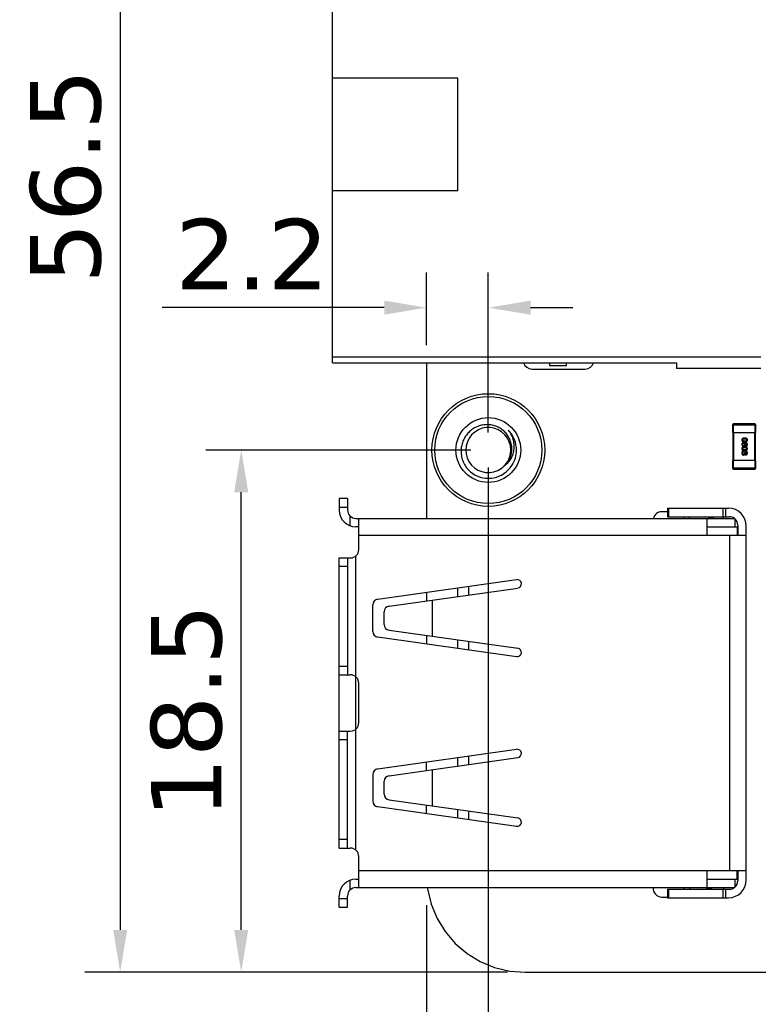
# Model space of a CAD drawing. Header units: millimetres. Extents: x 170 to 326, y 157 to 284.
# Tile 7 of 117: x 209 to 235, y 212 to 247. Entities that reach past the tile are written whole.
import ezdxf

# ---------------------------------------------------------------- set-up
doc = ezdxf.new("R2010")
doc.units = ezdxf.units.MM
doc.header["$LTSCALE"] = 30.734
doc.header["$PDMODE"] = 3
doc.header["$PDSIZE"] = 0.3125
doc.layers.get('0').update_dxf_attribs({"linetype": 'CONTINUOUS'})
doc.layers.get('Defpoints').update_dxf_attribs({"linetype": 'CONTINUOUS'})
doc.layers.add('dim', color=6, linetype='CONTINUOUS', lineweight=9)
doc.styles.add('Verdana', font='verdana.ttf', dxfattribs={"height": 2.5})
doc.dimstyles.new('aaaaaaaa 3.0', dxfattribs={"dimtxt": 2.5, "dimasz": 1.5, "dimexe": 1.25, "dimexo": 0.625, "dimtad": 1, "dimdec": 1, "dimzin": 9, "dimdsep": 46, "dimtxsty": 'Verdana', "dimcen": 0, "dimazin": 0, "dimtfac": 1, "dimtofl": 0, "dimtmove": 0, "dimatfit": 3, "dimfxl": 1, "dimlwd": 25, "dimlwe": 25, "dimarcsym": 0})

# ---------------------------------------------------------------- blocks, each defined once
blk = doc.blocks.new('*D8')
at = {"layer": 'Defpoints', "color": 0}
for p in [(225.972, 269.617), (212.334, 213.126), (226.708, 213.126)]:
    blk.add_point(p, dxfattribs=at)
at = {"layer": 'dim', "color": 0, "lineweight": 25}
for p, q in [((225.347, 269.617), (211.084, 269.617)), ((212.334, 268.117), (212.334, 214.626)), ((226.083, 213.126), (211.084, 213.126))]:
    blk.add_line(p, q, dxfattribs=at)
at = {"layer": 'dim', "color": 0}
for points in [[(212.584, 268.117), (212.084, 268.117), (212.334, 269.617)], [(212.084, 214.626), (212.584, 214.626), (212.334, 213.126)]]:
    blk.add_solid(points, dxfattribs=at)
at = {"layer": 'dim', "color": 0, "insert": (210.409, 241.372), "char_height": 2.5, "attachment_point": 5, "rotation": 90, "style": 'Verdana'}
blk.add_mtext('56.5', dxfattribs=at)
blk = doc.blocks.new('*D9')
at = {"layer": 'Defpoints', "color": 0}
for p in [(223.204, 216.126), (308.179, 215.656), (308.179, 197.799)]:
    blk.add_point(p, dxfattribs=at)
at = {"layer": 'dim', "color": 0, "lineweight": 25}
for p, q in [((223.204, 215.501), (223.204, 196.549)), ((308.179, 215.031), (308.179, 196.549)), ((224.704, 197.799), (306.679, 197.799))]:
    blk.add_line(p, q, dxfattribs=at)
at = {"layer": 'dim', "color": 0}
for points in [[(224.704, 198.049), (224.704, 197.549), (223.204, 197.799)], [(306.679, 197.549), (306.679, 198.049), (308.179, 197.799)]]:
    blk.add_solid(points, dxfattribs=at)
at = {"layer": 'dim', "color": 0, "insert": (265.691, 199.731), "char_height": 2.5, "attachment_point": 5, "style": 'Verdana'}
blk.add_mtext('85', dxfattribs=at)
blk = doc.blocks.new('*D18')
at = {"layer": 'Defpoints', "color": 0}
for p in [(225.398, 231.652), (245.399, 231.651), (245.399, 205.68)]:
    blk.add_point(p, dxfattribs=at)
at = {"layer": 'dim', "color": 0, "lineweight": 25}
for p, q in [((225.398, 231.027), (225.398, 204.43)), ((245.399, 231.026), (245.399, 204.43)), ((226.898, 205.68), (243.899, 205.68))]:
    blk.add_line(p, q, dxfattribs=at)
at = {"layer": 'dim', "color": 0}
for points in [[(226.898, 205.93), (226.898, 205.43), (225.398, 205.68)], [(243.899, 205.43), (243.899, 205.93), (245.399, 205.68)]]:
    blk.add_solid(points, dxfattribs=at)
at = {"layer": 'dim', "color": 0, "insert": (235.398, 207.607), "char_height": 2.5, "attachment_point": 5, "style": 'Verdana'}
blk.add_mtext('20', dxfattribs=at)
blk = doc.blocks.new('*D21')
at = {"layer": 'Defpoints', "color": 0}
for p in [(216.63, 231.651), (225.399, 231.651), (226.708, 213.126)]:
    blk.add_point(p, dxfattribs=at)
at = {"layer": 'dim', "color": 0, "lineweight": 25}
for p, q in [((224.774, 231.651), (215.38, 231.651)), ((216.63, 214.626), (216.63, 230.151)), ((226.083, 213.126), (215.38, 213.126))]:
    blk.add_line(p, q, dxfattribs=at)
at = {"layer": 'dim', "color": 0}
for points in [[(216.88, 230.151), (216.38, 230.151), (216.63, 231.651)], [(216.38, 214.626), (216.88, 214.626), (216.63, 213.126)]]:
    blk.add_solid(points, dxfattribs=at)
at = {"layer": 'dim', "color": 0, "insert": (214.698, 222.389), "char_height": 2.5, "attachment_point": 5, "rotation": 90, "style": 'Verdana'}
blk.add_mtext('18.5', dxfattribs=at)
blk = doc.blocks.new('*D28')
at = {"layer": 'Defpoints', "color": 0}
for p in [(223.207, 236.704), (223.207, 234.746), (225.398, 231.652)]:
    blk.add_point(p, dxfattribs=at)
at = {"layer": 'dim', "color": 0, "lineweight": 25}
for p, q in [((223.207, 235.371), (223.207, 237.954)), ((225.398, 232.277), (225.398, 237.954)), ((221.707, 236.704), (213.827, 236.704)), ((226.898, 236.704), (228.398, 236.704))]:
    blk.add_line(p, q, dxfattribs=at)
at = {"layer": 'dim', "color": 0}
for points in [[(221.707, 236.454), (221.707, 236.954), (223.207, 236.704)], [(226.898, 236.954), (226.898, 236.454), (225.398, 236.704)]]:
    blk.add_solid(points, dxfattribs=at)
at = {"layer": 'dim', "color": 0, "insert": (217.017, 238.605), "char_height": 2.5, "attachment_point": 5, "style": 'Verdana'}
blk.add_mtext('2.2', dxfattribs=at)

msp = doc.modelspace()

# ---------------------------------------------------------------- linework, layer by layer
at = {"linetype": 'Continuous'}
for p, q in [((219.871, 234.746), (219.871, 250.946)), ((224.321, 244.846), (219.871, 244.846)), ((224.321, 240.846), (224.321, 244.846)), ((224.321, 240.846), (219.871, 240.846)), ((235.071, 234.946), (219.871, 234.946)), ((219.871, 234.746), (232.071, 234.746)), ((223.207, 234.746), (223.204, 229.226)), ((226.941, 234.526), (228.841, 234.526)), ((227.571, 234.746), (227.571, 234.646)), ((227.571, 234.646), (228.171, 234.646)), ((228.171, 234.646), (228.171, 234.746)), ((232.071, 234.746), (232.071, 234.546)), ((235.071, 234.546), (232.071, 234.546)), ((234.069, 232.546), (234.069, 232.276)), ((234.069, 232.546), (234.889, 232.546)), ((234.099, 232.276), (234.099, 232.576)), ((234.859, 232.576), (234.099, 232.576)), ((234.859, 232.576), (234.859, 232.276)), ((234.889, 232.276), (234.889, 232.546)), ((234.069, 232.276), (234.889, 232.276)), ((234.079, 232.276), (234.079, 231.276)), ((234.109, 231.276), (234.109, 232.276)), ((234.849, 232.276), (234.849, 231.276)), ((234.879, 231.276), (234.879, 232.276)), ((234.499, 231.895), (234.5, 231.896)), ((234.543, 231.791), (234.543, 231.815)), ((234.459, 231.611), (234.459, 231.586)), ((234.489, 231.547), (234.489, 231.559)), ((234.489, 231.559), (234.51, 231.559)), ((234.502, 231.507), (234.501, 231.507)), ((234.51, 231.559), (234.51, 231.545)), ((234.531, 231.583), (234.531, 231.607)), ((234.069, 231.276), (234.069, 231.006)), ((234.889, 231.276), (234.069, 231.276)), ((234.889, 231.006), (234.069, 231.006)), ((234.099, 230.976), (234.099, 231.276)), ((234.099, 230.976), (234.859, 230.976)), ((234.859, 231.276), (234.859, 230.976)), ((234.889, 231.006), (234.889, 231.276)), ((220.102, 229.926), (220.102, 229.526)), ((220.402, 229.926), (220.102, 229.926)), ((220.402, 229.926), (220.402, 229.526)), ((220.102, 229.626), (220.402, 229.626)), ((231.762, 229.586), (231.762, 229.286)), ((231.762, 229.586), (233.922, 229.586)), ((231.806, 229.286), (231.806, 229.586)), ((233.718, 229.586), (233.718, 229.286)), ((233.824, 229.286), (233.824, 229.586)), ((220.502, 228.961), (220.502, 229.303)), ((220.702, 229.226), (234.152, 229.226)), ((220.802, 228.126), (220.802, 229.226)), ((231.762, 229.462), (231.552, 229.462)), ((231.762, 229.286), (233.952, 229.286)), ((232.332, 229.286), (232.321, 229.226)), ((232.535, 229.286), (232.524, 229.226)), ((233.402, 229.226), (233.056, 229.286)), ((233.152, 229.226), (233.152, 228.626)), ((234.152, 229.226), (234.152, 228.926)), ((220.802, 228.926), (220.702, 228.926)), ((233.152, 228.926), (234.232, 228.926)), ((234.232, 228.926), (234.232, 228.626)), ((234.252, 228.986), (234.252, 228.626)), ((234.552, 216.396), (234.552, 228.956)), ((220.802, 228.626), (234.552, 228.626)), ((233.952, 228.626), (233.952, 216.726)), ((220.102, 217.526), (220.102, 227.826)), ((220.102, 227.826), (220.502, 227.826)), ((220.402, 227.826), (220.402, 223.676)), ((220.702, 217.45), (220.702, 227.903)), ((220.102, 227.526), (220.402, 227.526)), ((221.474, 226.36), (226.404, 227.053)), ((221.878, 226.114), (226.445, 226.756)), ((224.302, 226.758), (224.302, 226.455)), ((224.702, 226.511), (224.702, 226.814)), ((223.202, 226.603), (223.202, 226.3)), ((221.302, 225.21), (221.302, 226.162)), ((223.402, 226.328), (223.402, 225.044)), ((221.706, 225.456), (221.706, 225.916)), ((226.404, 224.319), (221.474, 225.012)), ((221.878, 225.258), (226.445, 224.616)), ((223.201, 225.072), (223.201, 224.769)), ((224.302, 224.918), (224.302, 224.615)), ((224.702, 224.558), (224.702, 224.861)), ((220.402, 223.976), (220.102, 223.976)), ((220.102, 223.676), (220.502, 223.676)), ((220.802, 221.976), (220.802, 223.376)), ((220.102, 221.676), (220.502, 221.676)), ((220.402, 217.526), (220.402, 221.676)), ((220.102, 221.376), (220.402, 221.376)), ((221.474, 220.34), (226.404, 221.033)), ((221.878, 220.094), (226.445, 220.736)), ((223.199, 220.583), (223.199, 220.28)), ((224.302, 220.738), (224.302, 220.435)), ((224.702, 220.491), (224.702, 220.794)), ((221.302, 220.142), (221.302, 219.19)), ((223.402, 220.308), (223.402, 219.024)), ((221.706, 219.436), (221.706, 219.896)), ((221.878, 219.238), (226.445, 218.596)), ((226.404, 218.299), (221.474, 218.992)), ((223.198, 219.053), (223.198, 218.75)), ((224.302, 218.898), (224.302, 218.595)), ((224.702, 218.538), (224.702, 218.841)), ((220.402, 217.826), (220.102, 217.826)), ((220.102, 217.526), (220.502, 217.526)), ((220.802, 216.126), (220.802, 217.226)), ((220.802, 216.726), (234.552, 216.726)), ((233.152, 216.726), (233.152, 216.126)), ((234.232, 216.426), (234.232, 216.726)), ((234.252, 216.726), (234.252, 216.366)), ((220.502, 216.05), (220.502, 216.392)), ((220.702, 216.426), (220.802, 216.426)), ((233.152, 216.426), (234.232, 216.426)), ((234.152, 216.426), (234.152, 216.126)), ((220.702, 216.126), (234.152, 216.126)), ((223.236, 216.126), (223.24, 216.077)), ((223.24, 216.077), (223.369, 215.541)), ((231.762, 216.066), (231.762, 215.766)), ((231.762, 216.066), (233.952, 216.066)), ((231.806, 215.766), (231.806, 216.066)), ((232.321, 216.126), (232.332, 216.066)), ((232.524, 216.126), (232.535, 216.066)), ((233.056, 216.066), (233.402, 216.126)), ((233.718, 216.066), (233.718, 215.766)), ((233.824, 215.766), (233.824, 216.066)), ((220.102, 215.426), (220.102, 215.826)), ((220.402, 215.726), (220.102, 215.726)), ((220.402, 215.426), (220.402, 215.826)), ((231.552, 215.791), (231.762, 215.791)), ((231.762, 215.766), (233.922, 215.766)), ((220.102, 215.426), (220.402, 215.426)), ((223.369, 215.541), (223.579, 215.032)), ((223.579, 215.032), (223.867, 214.563)), ((223.867, 214.563), (224.225, 214.144)), ((224.225, 214.144), (224.644, 213.786)), ((224.644, 213.786), (225.114, 213.498)), ((225.114, 213.498), (225.623, 213.287)), ((225.623, 213.287), (226.158, 213.159)), ((226.158, 213.159), (226.708, 213.126)), ((226.708, 213.126), (305.207, 213.117))]:
    msp.add_line(p, q, dxfattribs=at)
for radius in [2, 1.9, 1.15]:
    msp.add_circle((225.399, 231.651), radius, dxfattribs=at)
for centre, radius, start, end in [((226.941, 234.826), 0.3, 195.6413, 270), ((228.841, 234.826), 0.3, 270, 344.3774), ((225.399, 231.651), 0.8, 318.9523, 294.8519), ((225.399, 231.651), 1, 224.9869, 44.9869), ((234.099, 232.546), 0.03, 90, 180), ((234.859, 232.546), 0.03, 0, 90), ((225.398, 231.652), 0.8, 294.8551, 314.984), ((225.399, 231.651), 0.8, 314.9932, 318.1244), ((225.4, 231.65), 0.797, 318.1256, 318.9532), ((234.099, 231.006), 0.03, 180, 270), ((234.859, 231.006), 0.03, 270, 0), ((233.922, 228.956), 0.63, 0, 90), ((220.702, 229.526), 0.6, 180, 270), ((220.702, 229.526), 0.3, 180, 270), ((231.552, 229.162), 0.3, 90, 167.6153), ((233.452, 229.162), 0.3, 12.347, 24.9785), ((233.952, 228.986), 0.3, 53.1301, 90), ((233.952, 228.986), 0.3, 0, 48.1897), ((220.502, 228.126), 0.3, 270, 0), ((226.425, 226.905), 0.15, 278, 98), ((221.502, 226.162), 0.2, 98, 180), ((221.906, 225.916), 0.2, 98, 180), ((221.906, 225.456), 0.2, 180, 262), ((221.502, 225.21), 0.2, 180, 262), ((226.425, 224.468), 0.15, 262, 82), ((220.502, 223.376), 0.3, 0, 90), ((220.502, 221.976), 0.3, 270, 0), ((226.425, 220.885), 0.15, 278, 98), ((221.502, 220.142), 0.2, 98, 180), ((221.906, 219.896), 0.2, 98, 180), ((221.906, 219.436), 0.2, 180, 262), ((221.502, 219.19), 0.2, 180, 262), ((226.425, 218.448), 0.15, 262, 82), ((220.502, 217.226), 0.3, 0, 90), ((220.702, 215.826), 0.6, 90, 180), ((233.922, 216.396), 0.63, 270, 0), ((233.952, 216.366), 0.3, 311.8103, 0), ((220.702, 215.826), 0.3, 90, 180), ((231.552, 216.091), 0.3, 173.0214, 270), ((233.452, 216.091), 0.3, 355.2144, 6.9687), ((233.952, 216.366), 0.3, 270, 306.8699)]:
    msp.add_arc(centre, radius, start, end, dxfattribs=at)
for points, knots in [([(225.964, 231.086), (226.007, 231.124), (226.085, 231.211), (226.171, 231.362), (226.223, 231.529), (226.239, 231.702), (226.219, 231.875), (226.164, 232.041), (226.077, 232.192), (225.962, 232.322), (225.823, 232.427), (225.666, 232.503), (225.497, 232.547), (225.324, 232.557), (225.151, 232.534), (224.986, 232.479), (224.834, 232.394), (224.745, 232.319), (224.704, 232.278)], [0, 0, 0, 0, 0.062477, 0.124953, 0.187436, 0.249922, 0.312412, 0.374906, 0.437402, 0.499902, 0.562405, 0.624911, 0.687419, 0.74993, 0.812444, 0.87496, 0.937479, 1, 1, 1, 1]), ([(226.106, 232.358), (226.142, 232.311), (226.207, 232.21), (226.274, 232.044), (226.309, 231.868), (226.309, 231.688), (226.274, 231.513), (226.204, 231.348), (226.1, 231.201), (226.012, 231.12), (225.964, 231.086)], [0, 0, 0, 0, 0.125239, 0.250419, 0.375543, 0.5006, 0.625583, 0.750487, 0.875289, 1, 1, 1, 1]), ([(224.704, 232.278), (224.663, 232.237), (224.589, 232.146), (224.505, 231.992), (224.45, 231.826), (224.434, 231.71), (224.432, 231.652)], [0, 0, 0, 0, 0.249987, 0.499983, 0.749988, 1, 1, 1, 1]), ([(234.494, 232.077), (234.49, 232.077), (234.482, 232.077), (234.471, 232.076), (234.461, 232.074), (234.451, 232.072), (234.442, 232.07), (234.434, 232.067), (234.427, 232.063), (234.42, 232.059), (234.415, 232.055), (234.409, 232.05), (234.405, 232.044), (234.402, 232.038), (234.399, 232.032), (234.397, 232.025), (234.396, 232.017), (234.395, 232.012), (234.395, 232.01)], [0, 0, 0, 0, 0.087693, 0.170223, 0.247496, 0.319826, 0.387768, 0.451403, 0.511459, 0.568358, 0.622671, 0.675251, 0.726739, 0.778422, 0.830759, 0.884394, 0.940865, 1, 1, 1, 1]), ([(234.395, 232.01), (234.395, 232.007), (234.396, 232.002), (234.397, 231.994), (234.399, 231.987), (234.402, 231.981), (234.405, 231.975), (234.409, 231.969), (234.415, 231.964), (234.42, 231.96), (234.427, 231.956), (234.434, 231.952), (234.442, 231.949), (234.451, 231.947), (234.461, 231.945), (234.471, 231.943), (234.482, 231.942), (234.49, 231.942), (234.494, 231.942)], [0, 0, 0, 0, 0.059134, 0.115603, 0.169236, 0.221572, 0.273254, 0.32474, 0.377319, 0.431815, 0.488555, 0.548609, 0.612242, 0.680182, 0.75251, 0.829782, 0.91231, 1, 1, 1, 1]), ([(234.415, 232.01), (234.415, 232.011), (234.415, 232.014), (234.416, 232.019), (234.418, 232.023), (234.42, 232.027), (234.423, 232.031), (234.426, 232.034), (234.43, 232.037), (234.435, 232.04), (234.44, 232.042), (234.446, 232.044), (234.452, 232.046), (234.459, 232.048), (234.467, 232.049), (234.475, 232.049), (234.484, 232.05), (234.49, 232.05), (234.494, 232.05)], [0, 0, 0, 0, 0.049766, 0.097012, 0.143225, 0.188786, 0.235079, 0.282962, 0.333687, 0.387747, 0.445963, 0.508657, 0.576545, 0.649868, 0.72822, 0.812712, 0.903543, 1, 1, 1, 1]), ([(234.494, 231.968), (234.49, 231.968), (234.484, 231.968), (234.476, 231.969), (234.467, 231.969), (234.46, 231.971), (234.453, 231.972), (234.446, 231.974), (234.44, 231.976), (234.435, 231.978), (234.431, 231.981), (234.426, 231.984), (234.423, 231.988), (234.42, 231.991), (234.418, 231.995), (234.416, 232), (234.415, 232.005), (234.415, 232.008), (234.415, 232.01)], [0, 0, 0, 0, 0.094834, 0.184067, 0.267029, 0.344713, 0.417334, 0.484367, 0.546941, 0.604717, 0.65953, 0.710539, 0.759381, 0.806382, 0.853027, 0.900623, 0.949121, 1, 1, 1, 1]), ([(234.595, 232.01), (234.595, 232.012), (234.595, 232.017), (234.594, 232.025), (234.591, 232.032), (234.589, 232.038), (234.585, 232.044), (234.58, 232.05), (234.575, 232.055), (234.569, 232.059), (234.562, 232.063), (234.555, 232.067), (234.547, 232.07), (234.537, 232.072), (234.528, 232.074), (234.517, 232.076), (234.506, 232.077), (234.498, 232.077), (234.494, 232.077)], [0, 0, 0, 0, 0.057911, 0.113262, 0.165956, 0.217443, 0.268511, 0.319665, 0.372, 0.426129, 0.483365, 0.543779, 0.607756, 0.676562, 0.749704, 0.827713, 0.911177, 1, 1, 1, 1]), ([(234.494, 232.05), (234.497, 232.05), (234.503, 232.05), (234.512, 232.049), (234.52, 232.049), (234.528, 232.048), (234.535, 232.046), (234.541, 232.044), (234.547, 232.042), (234.553, 232.04), (234.557, 232.037), (234.561, 232.034), (234.565, 232.031), (234.567, 232.027), (234.57, 232.023), (234.571, 232.019), (234.572, 232.014), (234.572, 232.011), (234.572, 232.01)], [0, 0, 0, 0, 0.096452, 0.187278, 0.271765, 0.350519, 0.423437, 0.491321, 0.554011, 0.612224, 0.666281, 0.717003, 0.764884, 0.811423, 0.856783, 0.902993, 0.950236, 1, 1, 1, 1]), ([(234.494, 231.942), (234.498, 231.942), (234.505, 231.942), (234.517, 231.943), (234.527, 231.945), (234.537, 231.947), (234.546, 231.95), (234.554, 231.953), (234.562, 231.956), (234.569, 231.96), (234.575, 231.965), (234.58, 231.97), (234.585, 231.975), (234.588, 231.981), (234.591, 231.988), (234.593, 231.994), (234.595, 232.002), (234.595, 232.007), (234.595, 232.01)], [0, 0, 0, 0, 0.088475, 0.171606, 0.249595, 0.322626, 0.391327, 0.455765, 0.516374, 0.573675, 0.628522, 0.681161, 0.732559, 0.783563, 0.83504, 0.887639, 0.942585, 1, 1, 1, 1]), ([(234.572, 232.01), (234.572, 232.008), (234.572, 232.005), (234.571, 232), (234.57, 231.995), (234.567, 231.991), (234.565, 231.988), (234.561, 231.984), (234.557, 231.981), (234.553, 231.978), (234.547, 231.976), (234.541, 231.974), (234.535, 231.972), (234.528, 231.971), (234.52, 231.969), (234.512, 231.969), (234.503, 231.968), (234.497, 231.968), (234.494, 231.968)], [0, 0, 0, 0, 0.050604, 0.098688, 0.145699, 0.191791, 0.238625, 0.286717, 0.337546, 0.391814, 0.449755, 0.512106, 0.579685, 0.652048, 0.730262, 0.814146, 0.904281, 1, 1, 1, 1]), ([(224.432, 231.652), (224.429, 231.587), (224.436, 231.458), (224.485, 231.27), (224.57, 231.095), (224.648, 230.992), (224.691, 230.944)], [0, 0, 0, 0, 0.249994, 0.499984, 0.749979, 1, 1, 1, 1]), ([(234.421, 231.907), (234.419, 231.905), (234.415, 231.902), (234.41, 231.897), (234.406, 231.891), (234.402, 231.885), (234.399, 231.878), (234.397, 231.871), (234.396, 231.863), (234.395, 231.858), (234.395, 231.855)], [0, 0, 0, 0, 0.125033, 0.246266, 0.36603, 0.485265, 0.606781, 0.732144, 0.862551, 1, 1, 1, 1]), ([(234.395, 231.855), (234.395, 231.852), (234.395, 231.847), (234.396, 231.839), (234.397, 231.832), (234.399, 231.826), (234.401, 231.82), (234.404, 231.814), (234.407, 231.81), (234.41, 231.807), (234.412, 231.806)], [0, 0, 0, 0, 0.156782, 0.301945, 0.436395, 0.561474, 0.678489, 0.78853, 0.894967, 1, 1, 1, 1]), ([(234.494, 231.766), (234.49, 231.766), (234.482, 231.766), (234.471, 231.765), (234.461, 231.764), (234.451, 231.762), (234.442, 231.759), (234.434, 231.756), (234.427, 231.753), (234.42, 231.749), (234.415, 231.744), (234.409, 231.739), (234.405, 231.734), (234.402, 231.728), (234.399, 231.721), (234.397, 231.714), (234.396, 231.707), (234.395, 231.701), (234.395, 231.699)], [0, 0, 0, 0, 0.087693, 0.170223, 0.247496, 0.319826, 0.387768, 0.451403, 0.511459, 0.568358, 0.622671, 0.675251, 0.726739, 0.778422, 0.830759, 0.884394, 0.940865, 1, 1, 1, 1]), ([(234.395, 231.699), (234.395, 231.696), (234.396, 231.691), (234.397, 231.683), (234.399, 231.676), (234.402, 231.67), (234.405, 231.664), (234.409, 231.658), (234.415, 231.653), (234.42, 231.649), (234.427, 231.645), (234.434, 231.641), (234.442, 231.638), (234.451, 231.636), (234.461, 231.634), (234.471, 231.632), (234.482, 231.631), (234.49, 231.631), (234.494, 231.631)], [0, 0, 0, 0, 0.059134, 0.115603, 0.169236, 0.221572, 0.273254, 0.32474, 0.377319, 0.431815, 0.488555, 0.548609, 0.612242, 0.680182, 0.75251, 0.829782, 0.91231, 1, 1, 1, 1]), ([(234.412, 231.806), (234.413, 231.804), (234.417, 231.801), (234.422, 231.797), (234.428, 231.794), (234.434, 231.791), (234.441, 231.789), (234.447, 231.787), (234.454, 231.787), (234.458, 231.786), (234.461, 231.786)], [0, 0, 0, 0, 0.129393, 0.255335, 0.378531, 0.500878, 0.622934, 0.746191, 0.87096, 1, 1, 1, 1]), ([(234.415, 231.851), (234.415, 231.852), (234.415, 231.856), (234.416, 231.86), (234.417, 231.864), (234.418, 231.868), (234.42, 231.872), (234.422, 231.875), (234.424, 231.878), (234.426, 231.881), (234.429, 231.883), (234.433, 231.886), (234.436, 231.888), (234.44, 231.889), (234.444, 231.89), (234.449, 231.891), (234.454, 231.892), (234.457, 231.892), (234.459, 231.892)], [0, 0, 0, 0, 0.070403, 0.137196, 0.200053, 0.260887, 0.31876, 0.37535, 0.430743, 0.485927, 0.541678, 0.598832, 0.657726, 0.719441, 0.783504, 0.851852, 0.923533, 1, 1, 1, 1]), ([(234.46, 231.813), (234.458, 231.813), (234.455, 231.813), (234.45, 231.814), (234.445, 231.815), (234.441, 231.816), (234.437, 231.817), (234.433, 231.819), (234.43, 231.821), (234.427, 231.823), (234.425, 231.826), (234.422, 231.829), (234.42, 231.832), (234.418, 231.835), (234.417, 231.839), (234.416, 231.842), (234.415, 231.847), (234.415, 231.849), (234.415, 231.851)], [0, 0, 0, 0, 0.078863, 0.153308, 0.223539, 0.289857, 0.35341, 0.413572, 0.471721, 0.528235, 0.584279, 0.638781, 0.69466, 0.751251, 0.809198, 0.869697, 0.933318, 1, 1, 1, 1]), ([(234.415, 231.699), (234.415, 231.7), (234.415, 231.704), (234.416, 231.708), (234.418, 231.713), (234.42, 231.716), (234.423, 231.72), (234.426, 231.724), (234.43, 231.727), (234.435, 231.729), (234.44, 231.732), (234.446, 231.734), (234.452, 231.735), (234.459, 231.737), (234.467, 231.738), (234.475, 231.739), (234.484, 231.739), (234.49, 231.739), (234.494, 231.739)], [0, 0, 0, 0, 0.049766, 0.097012, 0.143225, 0.188786, 0.235079, 0.282962, 0.333687, 0.387747, 0.445963, 0.508657, 0.576545, 0.649868, 0.72822, 0.812712, 0.903543, 1, 1, 1, 1]), ([(234.494, 231.657), (234.49, 231.657), (234.484, 231.657), (234.476, 231.658), (234.467, 231.659), (234.46, 231.66), (234.453, 231.661), (234.446, 231.663), (234.44, 231.665), (234.435, 231.667), (234.431, 231.67), (234.426, 231.673), (234.423, 231.677), (234.42, 231.68), (234.418, 231.685), (234.416, 231.689), (234.415, 231.694), (234.415, 231.697), (234.415, 231.699)], [0, 0, 0, 0, 0.094834, 0.184067, 0.267029, 0.344713, 0.417334, 0.484367, 0.546941, 0.604717, 0.65953, 0.710539, 0.759381, 0.806382, 0.853027, 0.900623, 0.949121, 1, 1, 1, 1]), ([(234.489, 231.921), (234.486, 231.921), (234.479, 231.921), (234.469, 231.92), (234.459, 231.919), (234.451, 231.917), (234.442, 231.915), (234.435, 231.913), (234.428, 231.91), (234.424, 231.908), (234.421, 231.907)], [0, 0, 0, 0, 0.151498, 0.29521, 0.430242, 0.557137, 0.677306, 0.790845, 0.898111, 1, 1, 1, 1]), ([(234.459, 231.892), (234.46, 231.892), (234.464, 231.892), (234.468, 231.891), (234.473, 231.89), (234.477, 231.889), (234.481, 231.888), (234.484, 231.886), (234.487, 231.884), (234.49, 231.881), (234.493, 231.879), (234.495, 231.876), (234.497, 231.872), (234.498, 231.869), (234.5, 231.865), (234.5, 231.861), (234.501, 231.857), (234.501, 231.854), (234.501, 231.852)], [0, 0, 0, 0, 0.076072, 0.148369, 0.216753, 0.281358, 0.342792, 0.401604, 0.458929, 0.514444, 0.569818, 0.625343, 0.681554, 0.739608, 0.800134, 0.863477, 0.929547, 1, 1, 1, 1]), ([(234.501, 231.852), (234.501, 231.85), (234.501, 231.848), (234.5, 231.843), (234.5, 231.839), (234.498, 231.836), (234.497, 231.832), (234.495, 231.829), (234.493, 231.826), (234.49, 231.823), (234.488, 231.821), (234.485, 231.819), (234.481, 231.817), (234.477, 231.816), (234.473, 231.815), (234.469, 231.814), (234.465, 231.813), (234.461, 231.813), (234.46, 231.813)], [0, 0, 0, 0, 0.069884, 0.136529, 0.199638, 0.259844, 0.317774, 0.374356, 0.430026, 0.485148, 0.5409, 0.597889, 0.657472, 0.718614, 0.783613, 0.85129, 0.923712, 1, 1, 1, 1]), ([(234.461, 231.786), (234.463, 231.787), (234.468, 231.787), (234.474, 231.788), (234.481, 231.789), (234.486, 231.791), (234.492, 231.793), (234.497, 231.796), (234.501, 231.799), (234.505, 231.803), (234.509, 231.807), (234.512, 231.812), (234.515, 231.817), (234.518, 231.822), (234.52, 231.828), (234.521, 231.835), (234.522, 231.842), (234.523, 231.846), (234.523, 231.849)], [0, 0, 0, 0, 0.071527, 0.139094, 0.20346, 0.264939, 0.323904, 0.381383, 0.437591, 0.493343, 0.549401, 0.606085, 0.664838, 0.725424, 0.788712, 0.855452, 0.925772, 1, 1, 1, 1]), ([(234.595, 231.849), (234.595, 231.852), (234.595, 231.857), (234.593, 231.865), (234.591, 231.873), (234.588, 231.879), (234.584, 231.886), (234.579, 231.892), (234.574, 231.897), (234.568, 231.902), (234.561, 231.906), (234.553, 231.91), (234.544, 231.913), (234.535, 231.916), (234.524, 231.918), (234.513, 231.919), (234.502, 231.92), (234.493, 231.921), (234.489, 231.921)], [0, 0, 0, 0, 0.058957, 0.115262, 0.16907, 0.221312, 0.273147, 0.324961, 0.377649, 0.432026, 0.488925, 0.549039, 0.612912, 0.680653, 0.753056, 0.830314, 0.912483, 1, 1, 1, 1]), ([(234.595, 231.699), (234.595, 231.701), (234.595, 231.707), (234.594, 231.714), (234.591, 231.721), (234.589, 231.728), (234.585, 231.734), (234.58, 231.739), (234.575, 231.744), (234.569, 231.749), (234.562, 231.753), (234.555, 231.756), (234.547, 231.759), (234.537, 231.762), (234.528, 231.764), (234.517, 231.765), (234.506, 231.766), (234.498, 231.766), (234.494, 231.766)], [0, 0, 0, 0, 0.057911, 0.113262, 0.165956, 0.217443, 0.268511, 0.319665, 0.372, 0.426129, 0.483365, 0.543779, 0.607756, 0.676562, 0.749704, 0.827713, 0.911177, 1, 1, 1, 1]), ([(234.494, 231.739), (234.497, 231.739), (234.503, 231.739), (234.512, 231.739), (234.52, 231.738), (234.528, 231.737), (234.535, 231.735), (234.541, 231.734), (234.547, 231.732), (234.553, 231.729), (234.557, 231.727), (234.561, 231.724), (234.565, 231.72), (234.567, 231.716), (234.57, 231.712), (234.571, 231.708), (234.572, 231.704), (234.572, 231.7), (234.572, 231.699)], [0, 0, 0, 0, 0.096452, 0.187278, 0.271765, 0.350519, 0.423437, 0.491321, 0.554011, 0.612224, 0.666281, 0.717003, 0.764884, 0.811423, 0.856783, 0.902993, 0.950236, 1, 1, 1, 1]), ([(234.494, 231.631), (234.498, 231.631), (234.505, 231.631), (234.517, 231.633), (234.527, 231.634), (234.537, 231.636), (234.546, 231.639), (234.554, 231.642), (234.562, 231.645), (234.569, 231.649), (234.575, 231.654), (234.58, 231.659), (234.585, 231.664), (234.588, 231.67), (234.591, 231.677), (234.593, 231.684), (234.595, 231.691), (234.595, 231.696), (234.595, 231.699)], [0, 0, 0, 0, 0.088475, 0.171606, 0.249595, 0.322626, 0.391327, 0.455765, 0.516374, 0.573675, 0.628522, 0.681161, 0.732559, 0.783563, 0.83504, 0.887639, 0.942585, 1, 1, 1, 1]), ([(234.572, 231.699), (234.572, 231.697), (234.572, 231.694), (234.571, 231.689), (234.57, 231.685), (234.567, 231.68), (234.565, 231.677), (234.561, 231.673), (234.557, 231.67), (234.553, 231.667), (234.547, 231.665), (234.541, 231.663), (234.535, 231.661), (234.528, 231.66), (234.52, 231.659), (234.512, 231.658), (234.503, 231.657), (234.497, 231.657), (234.494, 231.657)], [0, 0, 0, 0, 0.050604, 0.098688, 0.145699, 0.191791, 0.238625, 0.286717, 0.337546, 0.391814, 0.449755, 0.512106, 0.579685, 0.652048, 0.730262, 0.814146, 0.904281, 1, 1, 1, 1]), ([(234.523, 231.849), (234.523, 231.851), (234.523, 231.856), (234.522, 231.864), (234.52, 231.87), (234.517, 231.877), (234.514, 231.882), (234.51, 231.887), (234.505, 231.891), (234.501, 231.893), (234.499, 231.895)], [0, 0, 0, 0, 0.144617, 0.279572, 0.40596, 0.526097, 0.64389, 0.760003, 0.877724, 1, 1, 1, 1]), ([(234.5, 231.896), (234.503, 231.895), (234.508, 231.895), (234.516, 231.894), (234.524, 231.893), (234.531, 231.891), (234.537, 231.889), (234.543, 231.887), (234.548, 231.885), (234.553, 231.882), (234.557, 231.879), (234.561, 231.875), (234.564, 231.872), (234.567, 231.868), (234.569, 231.863), (234.571, 231.859), (234.572, 231.854), (234.572, 231.85), (234.572, 231.849)], [0, 0, 0, 0, 0.089218, 0.173709, 0.252753, 0.326963, 0.397099, 0.462534, 0.524018, 0.582178, 0.637235, 0.689955, 0.741228, 0.791618, 0.841661, 0.892925, 0.945259, 1, 1, 1, 1]), ([(234.572, 231.849), (234.572, 231.846), (234.572, 231.842), (234.571, 231.836), (234.568, 231.831), (234.565, 231.826), (234.561, 231.822), (234.556, 231.819), (234.55, 231.816), (234.545, 231.815), (234.543, 231.815)], [0, 0, 0, 0, 0.136586, 0.261496, 0.378089, 0.490612, 0.605522, 0.725767, 0.8561, 1, 1, 1, 1]), ([(234.543, 231.791), (234.545, 231.791), (234.549, 231.791), (234.554, 231.793), (234.56, 231.794), (234.564, 231.796), (234.569, 231.799), (234.573, 231.801), (234.577, 231.804), (234.581, 231.808), (234.584, 231.812), (234.586, 231.816), (234.589, 231.82), (234.591, 231.825), (234.593, 231.831), (234.594, 231.836), (234.595, 231.842), (234.595, 231.847), (234.595, 231.849)], [0, 0, 0, 0, 0.06947, 0.136096, 0.199592, 0.260665, 0.319672, 0.377156, 0.433415, 0.489984, 0.546535, 0.604276, 0.663499, 0.725182, 0.788953, 0.855683, 0.926216, 1, 1, 1, 1]), ([(234.402, 231.582), (234.401, 231.58), (234.4, 231.578), (234.399, 231.574), (234.398, 231.57), (234.397, 231.566), (234.396, 231.561), (234.396, 231.556), (234.395, 231.551), (234.395, 231.547), (234.395, 231.545)], [0, 0, 0, 0, 0.101955, 0.208983, 0.322698, 0.44339, 0.570851, 0.70629, 0.84885, 1, 1, 1, 1]), ([(234.395, 231.545), (234.395, 231.543), (234.396, 231.537), (234.397, 231.53), (234.398, 231.522), (234.4, 231.516), (234.402, 231.509), (234.405, 231.504), (234.408, 231.498), (234.412, 231.494), (234.416, 231.49), (234.42, 231.486), (234.425, 231.483), (234.431, 231.48), (234.436, 231.478), (234.443, 231.476), (234.449, 231.475), (234.454, 231.475), (234.456, 231.474)], [0, 0, 0, 0, 0.078078, 0.151942, 0.221594, 0.28726, 0.350176, 0.409768, 0.467648, 0.523784, 0.578904, 0.634014, 0.689819, 0.746826, 0.805875, 0.867063, 0.931764, 1, 1, 1, 1]), ([(234.459, 231.611), (234.457, 231.611), (234.453, 231.611), (234.448, 231.61), (234.443, 231.61), (234.439, 231.609), (234.434, 231.608), (234.43, 231.606), (234.426, 231.605), (234.423, 231.603), (234.419, 231.601), (234.416, 231.599), (234.413, 231.597), (234.41, 231.594), (234.408, 231.591), (234.406, 231.588), (234.403, 231.585), (234.402, 231.583), (234.402, 231.582)], [0, 0, 0, 0, 0.078937, 0.154495, 0.226898, 0.296844, 0.363348, 0.427781, 0.48946, 0.549586, 0.607902, 0.664733, 0.720805, 0.776157, 0.831175, 0.886736, 0.943094, 1, 1, 1, 1]), ([(234.415, 231.544), (234.415, 231.546), (234.415, 231.549), (234.416, 231.554), (234.416, 231.558), (234.418, 231.562), (234.419, 231.566), (234.421, 231.569), (234.423, 231.572), (234.426, 231.575), (234.429, 231.577), (234.432, 231.58), (234.436, 231.581), (234.44, 231.583), (234.444, 231.584), (234.448, 231.585), (234.453, 231.586), (234.457, 231.586), (234.459, 231.586)], [0, 0, 0, 0, 0.071272, 0.13882, 0.201858, 0.262757, 0.320043, 0.376709, 0.431462, 0.486034, 0.541209, 0.597703, 0.65589, 0.717768, 0.782056, 0.850407, 0.92277, 1, 1, 1, 1]), ([(234.453, 231.502), (234.452, 231.502), (234.449, 231.502), (234.445, 231.503), (234.441, 231.504), (234.437, 231.505), (234.434, 231.507), (234.431, 231.509), (234.428, 231.511), (234.425, 231.513), (234.423, 231.516), (234.421, 231.519), (234.419, 231.523), (234.418, 231.527), (234.417, 231.531), (234.416, 231.535), (234.415, 231.54), (234.415, 231.543), (234.415, 231.544)], [0, 0, 0, 0, 0.068514, 0.133941, 0.195994, 0.255362, 0.312994, 0.369441, 0.424687, 0.480522, 0.537148, 0.594801, 0.654411, 0.716817, 0.781981, 0.850498, 0.923306, 1, 1, 1, 1]), ([(234.489, 231.547), (234.489, 231.545), (234.489, 231.541), (234.489, 231.536), (234.488, 231.531), (234.487, 231.527), (234.486, 231.523), (234.484, 231.519), (234.482, 231.516), (234.48, 231.513), (234.478, 231.51), (234.475, 231.508), (234.472, 231.506), (234.469, 231.504), (234.465, 231.503), (234.462, 231.502), (234.457, 231.502), (234.455, 231.502), (234.453, 231.502)], [0, 0, 0, 0, 0.082495, 0.159728, 0.232496, 0.300725, 0.365163, 0.425859, 0.483728, 0.538892, 0.592921, 0.646195, 0.699968, 0.754746, 0.811387, 0.870806, 0.933482, 1, 1, 1, 1]), ([(234.456, 231.474), (234.458, 231.474), (234.461, 231.474), (234.465, 231.475), (234.469, 231.475), (234.472, 231.476), (234.476, 231.478), (234.479, 231.479), (234.482, 231.481), (234.485, 231.483), (234.488, 231.485), (234.49, 231.487), (234.493, 231.49), (234.495, 231.493), (234.497, 231.496), (234.498, 231.5), (234.5, 231.503), (234.501, 231.506), (234.501, 231.507)], [0, 0, 0, 0, 0.071215, 0.138707, 0.20396, 0.266995, 0.327734, 0.387609, 0.445602, 0.503345, 0.561136, 0.618597, 0.677672, 0.738255, 0.799989, 0.863961, 0.930555, 1, 1, 1, 1]), ([(234.502, 231.507), (234.503, 231.505), (234.505, 231.502), (234.509, 231.497), (234.513, 231.492), (234.518, 231.489), (234.524, 231.486), (234.53, 231.484), (234.537, 231.483), (234.541, 231.483), (234.544, 231.483)], [0, 0, 0, 0, 0.125227, 0.244792, 0.361427, 0.478215, 0.59667, 0.722058, 0.856314, 1, 1, 1, 1]), ([(234.542, 231.508), (234.54, 231.508), (234.538, 231.509), (234.535, 231.509), (234.531, 231.51), (234.528, 231.511), (234.525, 231.512), (234.523, 231.514), (234.521, 231.516), (234.518, 231.518), (234.517, 231.521), (234.515, 231.523), (234.513, 231.526), (234.512, 231.53), (234.511, 231.533), (234.511, 231.537), (234.51, 231.541), (234.51, 231.544), (234.51, 231.545)], [0, 0, 0, 0, 0.067741, 0.131599, 0.192143, 0.249977, 0.306453, 0.361639, 0.416449, 0.471489, 0.527582, 0.584873, 0.644974, 0.70814, 0.77492, 0.845909, 0.920585, 1, 1, 1, 1]), ([(234.595, 231.543), (234.595, 231.546), (234.595, 231.551), (234.594, 231.558), (234.593, 231.564), (234.591, 231.571), (234.589, 231.576), (234.586, 231.581), (234.582, 231.586), (234.579, 231.59), (234.574, 231.594), (234.57, 231.597), (234.564, 231.6), (234.558, 231.602), (234.552, 231.604), (234.546, 231.606), (234.538, 231.606), (234.533, 231.607), (234.531, 231.607)], [0, 0, 0, 0, 0.073232, 0.142595, 0.207997, 0.270074, 0.329156, 0.386529, 0.441846, 0.496976, 0.551877, 0.607941, 0.665637, 0.725446, 0.788542, 0.855101, 0.925196, 1, 1, 1, 1]), ([(234.531, 231.583), (234.532, 231.583), (234.536, 231.582), (234.54, 231.582), (234.545, 231.581), (234.549, 231.58), (234.553, 231.578), (234.556, 231.577), (234.559, 231.575), (234.562, 231.573), (234.564, 231.57), (234.567, 231.567), (234.568, 231.564), (234.57, 231.561), (234.571, 231.557), (234.572, 231.553), (234.572, 231.549), (234.572, 231.546), (234.572, 231.544)], [0, 0, 0, 0, 0.078134, 0.15164, 0.221358, 0.286689, 0.348614, 0.407697, 0.464247, 0.520153, 0.574432, 0.629291, 0.684538, 0.742032, 0.801329, 0.863637, 0.930123, 1, 1, 1, 1]), ([(234.572, 231.544), (234.572, 231.543), (234.572, 231.54), (234.572, 231.536), (234.571, 231.533), (234.57, 231.529), (234.569, 231.526), (234.568, 231.523), (234.566, 231.521), (234.564, 231.518), (234.562, 231.516), (234.56, 231.514), (234.557, 231.513), (234.555, 231.511), (234.552, 231.51), (234.549, 231.509), (234.545, 231.509), (234.543, 231.508), (234.542, 231.508)], [0, 0, 0, 0, 0.078051, 0.151197, 0.220412, 0.286742, 0.34933, 0.409464, 0.467368, 0.52298, 0.578639, 0.633998, 0.690142, 0.746855, 0.805868, 0.867776, 0.932345, 1, 1, 1, 1]), ([(234.544, 231.483), (234.546, 231.483), (234.55, 231.484), (234.555, 231.485), (234.561, 231.486), (234.566, 231.488), (234.57, 231.49), (234.574, 231.493), (234.578, 231.496), (234.581, 231.5), (234.584, 231.504), (234.587, 231.508), (234.589, 231.513), (234.591, 231.518), (234.593, 231.524), (234.594, 231.53), (234.595, 231.537), (234.595, 231.541), (234.595, 231.543)], [0, 0, 0, 0, 0.067521, 0.132139, 0.193339, 0.252064, 0.309083, 0.364848, 0.420021, 0.475612, 0.532002, 0.589602, 0.649896, 0.712634, 0.778603, 0.848416, 0.922155, 1, 1, 1, 1])]:
    msp.add_open_spline(points, degree=3, knots=knots, dxfattribs=at)

# ---------------------------------------------------------------- dimensions: what is measured, and where the dimension line sits
at = {"layer": 'dim'}
for base, p1, p2, picture, middle in [((212.334, 213.126), (225.972, 269.617), (226.708, 213.126), '*D8', (210.409, 241.372)), ((216.63, 231.651), (226.708, 213.126), (225.399, 231.651), '*D21', (214.698, 222.389))]:
    dim = msp.add_linear_dim(base=base, p1=p1, p2=p2, angle=90, dimstyle='aaaaaaaa 3.0', dxfattribs=at)
    dim.commit()
    dim.dimension.update_dxf_attribs({"geometry": picture, "text_midpoint": middle})
for base, p1, p2, picture, middle in [((223.207, 236.704), (225.398, 231.652), (223.207, 234.746), '*D28', (217.017, 238.605)), ((245.399, 205.68), (225.398, 231.652), (245.399, 231.651), '*D18', (235.398, 207.607)), ((308.179, 197.799), (223.204, 216.126), (308.179, 215.656), '*D9', (265.691, 199.731))]:
    dim = msp.add_linear_dim(base=base, p1=p1, p2=p2, dimstyle='aaaaaaaa 3.0', dxfattribs=at)
    dim.commit()
    dim.dimension.update_dxf_attribs({"geometry": picture, "text_midpoint": middle})

doc.saveas('drawing.dxf')
